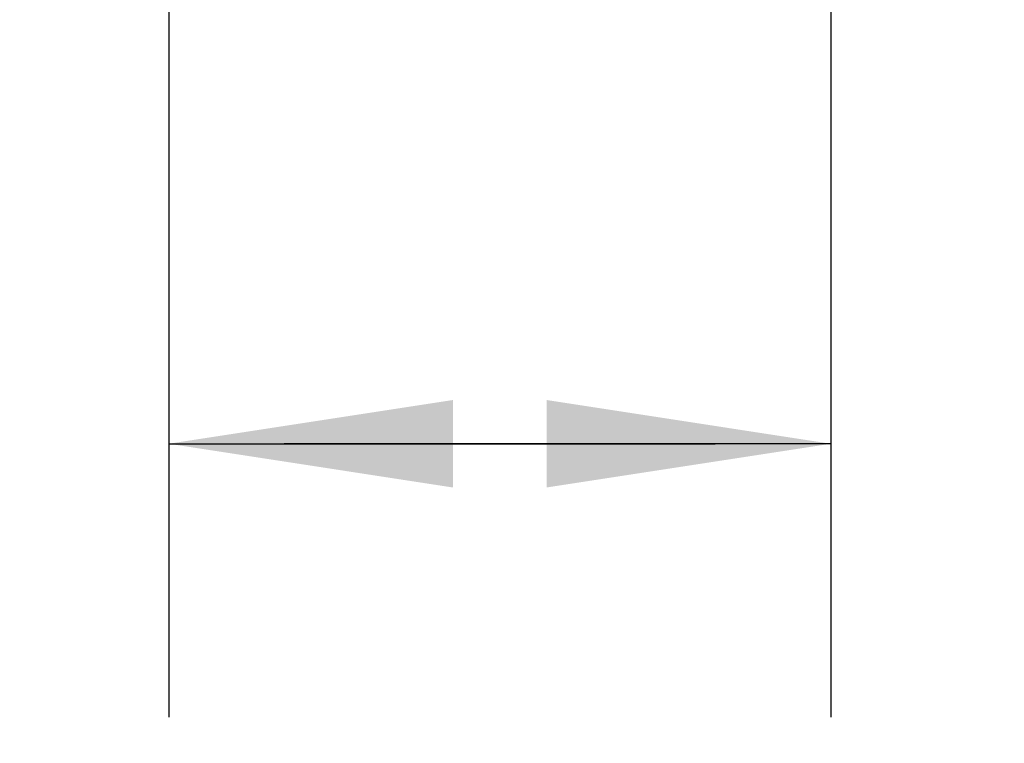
# Model space of a CAD drawing. Header units: millimetres. Extents: x 19 to 819, y 19 to 629.
# Tile 21 of 50: x 216 to 250, y 387 to 412. Entities that reach past the tile are written whole.
import ezdxf

# ---------------------------------------------------------------- set-up
doc = ezdxf.new("R2010")
doc.units = ezdxf.units.MM
doc.header["$LTSCALE"] = 3
doc.layers.add('DIMENSIONS', color=140, linetype='Continuous', lineweight=25)
doc.styles.add('SLDTEXTSTYLE0', font='TXT', dxfattribs={"width": 0.7})
doc.dimstyles.new('SLDDIMSTYLE2', dxfattribs={"dimtxt": 6.474023, "dimasz": 9.906, "dimexe": 0, "dimexo": 0.0625, "dimgap": 1.618506, "dimtad": 0, "dimtih": 1, "dimtoh": 1, "dimrnd": 1e-09, "dimzin": 12, "dimdsep": 46, "dimtxsty": 'SLDTEXTSTYLE0', "dimsah": 1, "dimcen": 0.09, "dimadec": 0, "dimazin": 3, "dimtfac": 1, "dimtmove": 0, "dimatfit": 0, "dimfxl": 0, "dimfrac": 2, "dimtolj": 1, "dimtzin": 12, "dimarcsym": 0})
doc.dimstyles.new('SLDDIMSTYLE5', dxfattribs={"dimtxt": 6.474023, "dimasz": 9.906, "dimexe": 0, "dimexo": 0.0625, "dimgap": 1.618506, "dimtad": 0, "dimtih": 1, "dimtoh": 1, "dimrnd": 1e-09, "dimzin": 4, "dimdsep": 46, "dimtxsty": 'SLDTEXTSTYLE0', "dimsah": 1, "dimcen": 0.09, "dimadec": 0, "dimazin": 1, "dimtfac": 1, "dimtmove": 0, "dimatfit": 0, "dimfxl": 0, "dimfrac": 2, "dimtolj": 1, "dimtzin": 12, "dimarcsym": 0})

# ---------------------------------------------------------------- blocks, each defined once
blk = doc.blocks.new('_D_14')
at = {"layer": 'DIMENSIONS'}
for p, q in [((263.888, 469.411), (263.888, 387.424)), ((244.159, 464.871), (244.159, 387.424)), ((244.159, 396.949), (225.109, 396.949)), ((263.888, 396.949), (280.24, 396.949)), ((289.012, 396.949), (286.838, 396.949)), ((286.838, 396.949), (286.838, 386.659)), ((308.25, 396.949), (310.424, 396.949)), ((310.424, 396.949), (310.424, 386.659)), ((286.838, 386.659), (289.012, 386.659)), ((310.424, 386.659), (308.25, 386.659))]:
    blk.add_line(p, q, dxfattribs=at)
for points in [[(244.159, 396.949), (234.253, 398.473), (234.253, 395.425)], [(263.888, 396.949), (273.794, 395.425), (273.794, 398.473)]]:
    blk.add_solid(points, dxfattribs=at)
at = {"layer": 'DIMENSIONS', "char_height": 6.35, "attachment_point": 1, "style": 'SLDTEXTSTYLE0'}
for s, insert in [('19.7', (289.012, 406.584)), ('0.78', (289.012, 394.845))]:
    blk.add_mtext(s, dxfattribs=dict(at, insert=insert))
blk = doc.blocks.new('_D_15')
at = {"layer": 'DIMENSIONS'}
for p, q in [((185.08, 436.224), (185.08, 387.424)), ((221.08, 436.224), (221.08, 387.424)), ((185.08, 396.949), (166.03, 396.949)), ((193.207, 396.949), (191.033, 396.949)), ((191.033, 396.949), (191.033, 386.659)), ((212.445, 396.949), (214.619, 396.949)), ((214.619, 396.949), (214.619, 386.659)), ((221.08, 396.949), (240.13, 396.949)), ((191.033, 386.659), (193.207, 386.659)), ((214.619, 386.659), (212.445, 386.659))]:
    blk.add_line(p, q, dxfattribs=at)
for points in [[(185.08, 396.949), (175.174, 398.473), (175.174, 395.425)], [(221.08, 396.949), (230.986, 395.425), (230.986, 398.473)]]:
    blk.add_solid(points, dxfattribs=at)
at = {"layer": 'DIMENSIONS', "char_height": 6.35, "attachment_point": 1, "style": 'SLDTEXTSTYLE0'}
for s, insert in [('36.0', (193.207, 406.584)), ('1.42', (193.207, 394.845))]:
    blk.add_mtext(s, dxfattribs=dict(at, insert=insert))

msp = doc.modelspace()

# ---------------------------------------------------------------- dimensions: what is measured, and where the dimension line sits
at = {"layer": 'DIMENSIONS'}
for base, p1, p2, dimstyle, picture, middle in [((244.159, 396.949), (263.888, 473.221), (244.159, 468.681), 'SLDDIMSTYLE2', '_D_14', (298.631, 396.949)), ((185.08, 396.949), (221.08, 440.034), (185.08, 440.034), 'SLDDIMSTYLE5', '_D_15', (202.826, 396.949))]:
    dim = msp.add_linear_dim(base=base, p1=p1, p2=p2, dimstyle=dimstyle, dxfattribs=at)
    dim.commit()
    dim.dimension.update_dxf_attribs({"geometry": picture, "text_midpoint": middle, "dimtype": 160})

doc.saveas('drawing.dxf')
